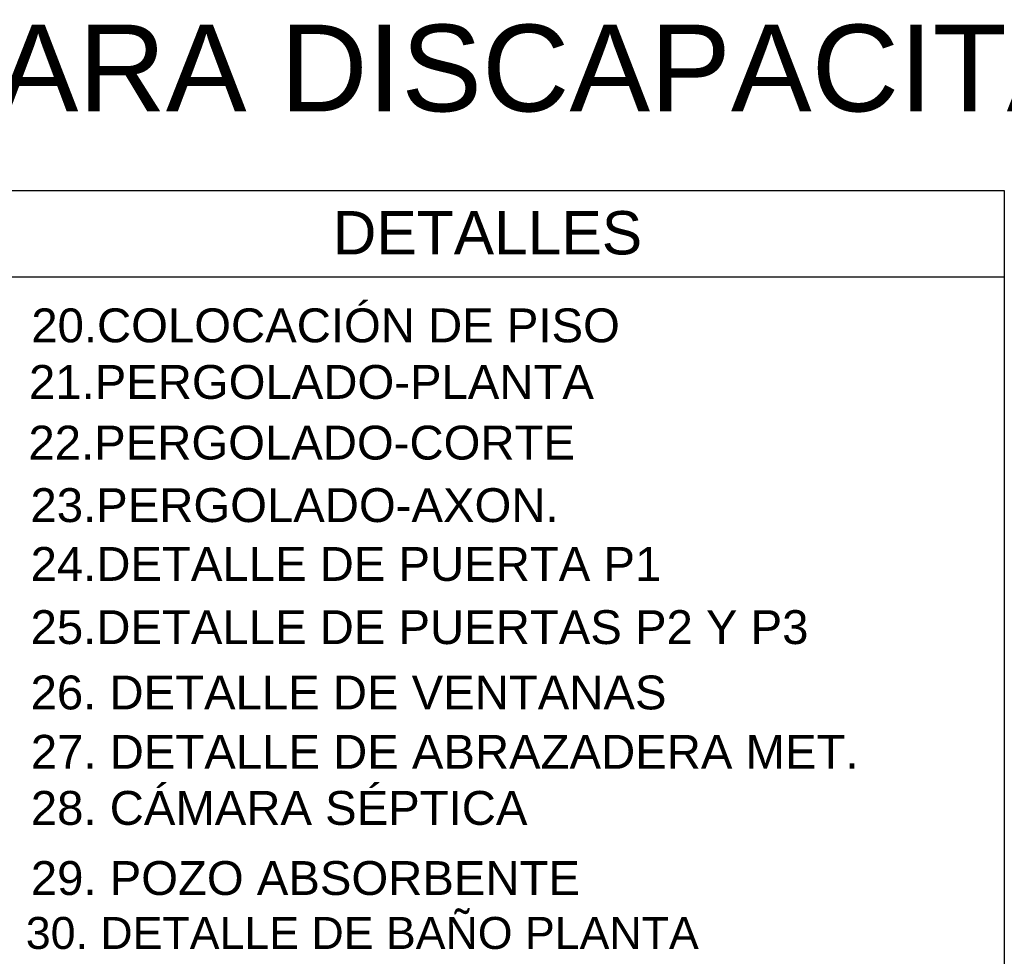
# Model space of a CAD drawing. Header units: millimetres. Extents: x 201 to 840, y 135 to 685.
# Tile 136 of 219: x 419 to 455, y 210 to 244. Entities that reach past the tile are written whole.
import ezdxf

# ---------------------------------------------------------------- set-up
doc = ezdxf.new("R2010")
doc.units = ezdxf.units.MM
doc.layers.add('TEXT', color=4, linetype='Continuous')
doc.styles.add('style10', font='swissel.ttf', dxfattribs={"height": 1.6})

msp = doc.modelspace()

# ---------------------------------------------------------------- linework, layer by layer
at = {"layer": 'TEXT', "color": 1, "ltscale": 0.01}
for p, q in [((308.657, 237.766), (454.894, 237.766)), ((454.894, 237.766), (454.894, 135.419)), ((308.657, 234.588), (454.894, 234.588))]:
    msp.add_line(p, q, dxfattribs=at)

# ---------------------------------------------------------------- texts
at = {"layer": 'TEXT', "ltscale": 0.01, "style": 'style10'}
for s, height, p in [('PROYECTO VIVIENDA Tipo CJ_2D SENAVITAT - 2017       PARA DISCAPACITADOS', 3.2, (294.021, 240.692)), ('DETALLES', 1.6, (430.093, 235.412)), ('20.COLOCACIÓN DE PISO', 1.25, (418.963, 232.168)), ('21.PERGOLADO-PLANTA ', 1.25, (418.877, 230.08)), ('22.PERGOLADO-CORTE', 1.25, (418.858, 227.84)), ('23.PERGOLADO-AXON.', 1.25, (418.932, 225.533)), ('24.DETALLE DE PUERTA P1', 1.25, (418.937, 223.362)), ('25.DETALLE DE PUERTAS P2 Y P3', 1.25, (418.937, 221.03)), ('26. DETALLE DE VENTANAS', 1.25, (418.937, 218.618)), ('27. DETALLE DE ABRAZADERA MET.', 1.25, (418.946, 216.428)), ('28. CÁMARA SÉPTICA', 1.25, (418.946, 214.357)), ('29. POZO ABSORBENTE', 1.25, (418.946, 211.769)), ('30. DETALLE DE BAÑO PLANTA', 1.18125, (418.761, 209.776))]:
    msp.add_text(s, height=height, dxfattribs=at).set_placement(p)

doc.saveas('drawing.dxf')
